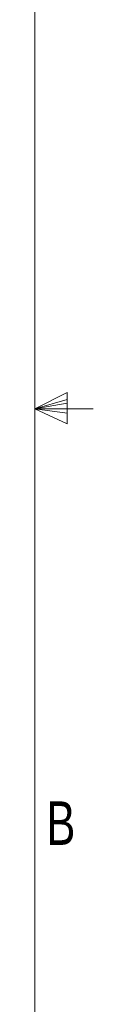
# Model space of a CAD drawing. Header units: millimetres. Extents: x 5 to 273, y 7 to 200.
# Tile 33 of 34: x 270 to 273.18, y 76.45 to 130.31. Entities that reach past the tile are written whole.
import ezdxf

# ---------------------------------------------------------------- set-up
doc = ezdxf.new("R2010")
doc.units = ezdxf.units.MM
doc.styles.add('SLDTEXTSTYLE0', font='TXT', dxfattribs={"width": 0.75})

msp = doc.modelspace()

# ---------------------------------------------------------------- linework, layer by layer
at = {"color": 7, "linetype": 'Continuous', "lineweight": 18}
for p, q in [((270, 9.959), (270, 196.675)), ((270, 109.019), (271.757, 109.916)), ((271.757, 109.916), (271.757, 108.206)), ((271.757, 109.539), (270, 109.019)), ((271.757, 109.327), (270, 109.019)), ((271.757, 108.784), (270, 109.019)), ((271.757, 108.784), (270, 109.019)), ((271.757, 108.206), (270, 109.019)), ((270, 109.019), (273.175, 109.019))]:
    msp.add_line(p, q, dxfattribs=at)

# ---------------------------------------------------------------- texts
at = {"color": 7, "linetype": 'Continuous', "lineweight": 0, "insert": (270.618, 87.552), "char_height": 2.381, "attachment_point": 1, "style": 'SLDTEXTSTYLE0'}
msp.add_mtext('B', dxfattribs=at)

doc.saveas('drawing.dxf')
